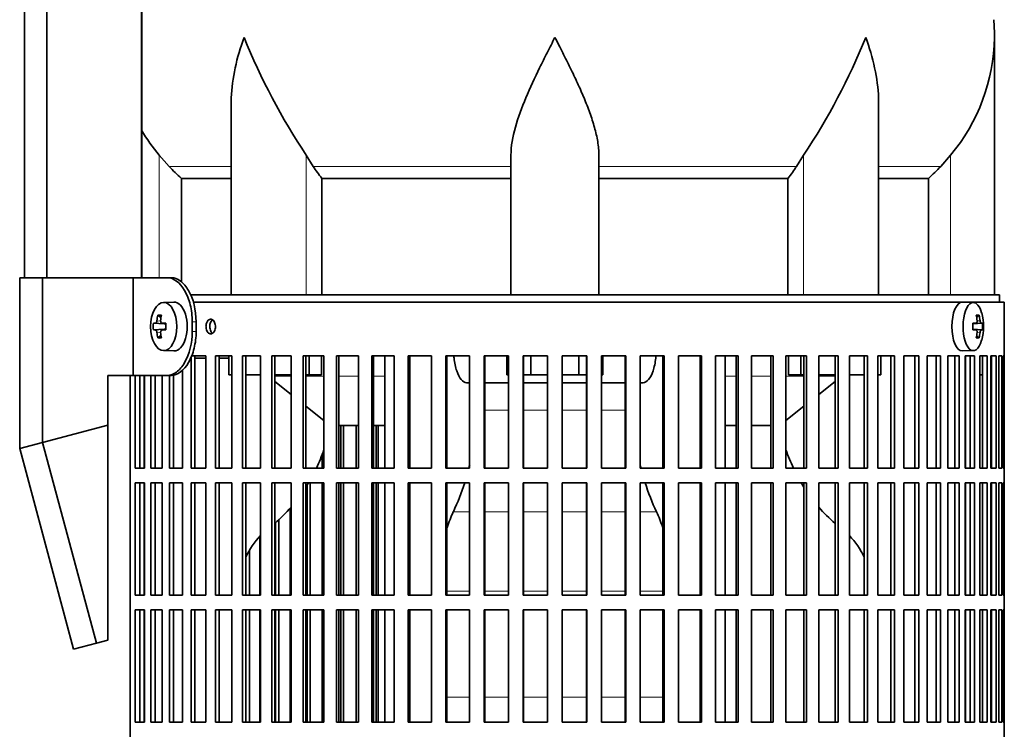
# Model space of a CAD drawing. Header units: millimetres. Extents: x 160 to 768, y -1047 to 1361.
# Tile 11 of 16: x 500 to 702, y 158 to 304. Entities that reach past the tile are written whole.
import ezdxf

# ---------------------------------------------------------------- set-up
doc = ezdxf.new("R2010")
doc.units = ezdxf.units.MM
for name, color, linetype in [('LOW_134-4', 7, 'Continuous'), ('M5X8_UNI7687', 7, 'Continuous'), ('VSI134_DIFFUSORE', 7, 'Continuous'), ('VSI134_FILTRO_A', 7, 'Continuous'), ('VSI134_FILTRO_B', 7, 'Continuous'), ('VSI134_SUPPORTO_', 7, 'Continuous'), ('VSI134_TERMINALE', 7, 'Continuous')]:
    doc.layers.add(name, color=color, linetype=linetype)

# ---------------------------------------------------------------- blocks, each defined once
blk = doc.blocks.new('SE3')
at = {"layer": 'LOW_134-4', "color": 7, "linetype": 'Continuous', "lineweight": 35}
for p, q in [((501.38, 250.68), (501.38, 847.18)), ((505.93, 250.68), (505.93, 847.18)), ((525.31, 847.18), (525.31, 250.68)), ((525.38, 382.18), (525.38, 250.68))]:
    blk.add_line(p, q, dxfattribs=at)
at = {"layer": 'M5X8_UNI7687', "color": 7, "linetype": 'Continuous', "lineweight": 35}
for p, q in [((531.9, 245.68), (529.8, 245.61)), ((695.62, 245.61), (693.35, 245.68)), ((528.64, 243.02), (529.3, 242.48)), ((696.79, 243.02), (696.28, 242.63)), ((527.74, 241.38), (529.97, 241.22)), ((527.74, 239.99), (529.97, 240.15)), ((529.48, 241.39), (530.28, 241.31)), ((530.28, 240.06), (529.48, 239.97)), ((695.51, 241.33), (696.18, 241.39)), ((697.48, 241.38), (695.51, 241.23)), ((697.48, 239.99), (695.51, 240.13)), ((696.18, 239.97), (695.51, 240.04)), ((528.64, 238.35), (529.3, 238.89)), ((696.79, 238.35), (696.28, 238.74)), ((529.8, 235.75), (531.9, 235.68)), ((693.35, 235.68), (695.62, 235.75))]:
    blk.add_line(p, q, dxfattribs=at)
at = {"layer": 'M5X8_UNI7687', "color": 4, "linetype": 'Continuous', "lineweight": 9}
for p, q in [((528.46, 241.89), (529.25, 241.81)), ((696.37, 241.84), (696.98, 241.89)), ((529.97, 241.22), (528.19, 241.39)), ((528.19, 239.97), (529.97, 240.15)), ((529.5, 241.39), (530.28, 241.31)), ((530.28, 240.06), (529.5, 239.97)), ((697.19, 241.39), (695.51, 241.24)), ((695.51, 241.33), (696.17, 241.39)), ((695.51, 240.13), (697.19, 239.97)), ((696.17, 239.97), (695.51, 240.04)), ((529.24, 239.55), (528.46, 239.48)), ((696.98, 239.48), (696.37, 239.53))]:
    blk.add_line(p, q, dxfattribs=at)
at = {"layer": 'M5X8_UNI7687', "color": 7, "linetype": 'Continuous', "lineweight": 35}
for centre, radius, start, end in [((687.71, 240.68), 10, 343.7273, 16.2727), ((536.99, 240.68), 9.27, 175.7167, 184.2833), ((688.08, 240.68), 9.42, 355.7871, 4.2129)]:
    blk.add_arc(centre, radius, start, end, dxfattribs=at)
blk.add_ellipse((529.85, 240.68), major_axis=(0, -4.93), ratio=0.544639, dxfattribs=at)
for centre, major_axis, ratio, start_param, end_param in [((531.95, 240.68), (0, -5), 0.544639, 0, 3.159643), ((693.32, 240.68), (0, -5), 0.422618, 3.141593, 6.283185), ((695.59, 240.68), (0, 4.93), 0.422618, 0, 4.10793), ((695.59, 240.68), (0, 4.93), 0.422618, 5.316848, 6.283185), ((537.22, 240.68), (0, 10), 0.882948, 1.335108, 1.449667), ((535.3, 237.62), (-7.92, 4.79), 0.318449, -0.559729, -0.410036), ((537.05, 240.68), (0, 10), 0.788011, 1.335108, 1.449667), ((689.71, 237.62), (7.75, 5.06), 0.247104, 0.286808, 0.4365), ((687.78, 240.68), (0, 10), 0.866025, 4.833518, 4.948078), ((687.65, 240.68), (0, 10), 0.939693, 4.833518, 4.948078), ((537.14, 240.53), (-9.97, 0.73), 0.047468, -0.453089, -0.33853), ((537.14, 240.84), (-9.97, -0.73), 0.047468, 0.33853, 0.453089), ((537.14, 240.53), (-9.97, 0.73), 0.047468, -0.809907, -0.695348), ((537.14, 240.84), (-9.97, -0.73), 0.047468, 0.695348, 0.809907), ((529.96, 241.72), (0.975, -0.099), 0.510424, 4.771824, 5.100533), ((529.96, 239.65), (0.975, 0.099), 0.510424, 1.182652, 1.511361), ((533.63, 240.68), (0, 9.26), 0.361923, 1.49595, 1.645642), ((687.72, 240.53), (9.97, 0.79), 0.036834, 0.556003, 0.670562), ((691, 240.68), (0, -9.26), 0.488139, 1.49595, 1.645642), ((687.72, 240.84), (9.97, -0.79), 0.036834, -0.670562, -0.556003), ((687.72, 240.53), (9.97, 0.79), 0.036834, 0.199185, 0.313745), ((687.72, 240.84), (9.97, -0.79), 0.036834, -0.313745, -0.199185), ((537.22, 240.68), (0, -10), 0.882948, 4.833518, 4.948078), ((535.3, 243.75), (-7.92, -4.79), 0.318449, 0.410036, 0.559729), ((537.05, 240.68), (0, -10), 0.788011, 4.833518, 4.948078), ((687.78, 240.68), (0, -10), 0.866025, 1.335108, 1.449667), ((689.71, 243.75), (7.75, -5.06), 0.247104, -0.4365, -0.286808), ((687.65, 240.68), (0, -10), 0.939693, 1.335108, 1.449667), ((693.32, 240.68), (0, -5), 0.422618, 0, 0.012961)]:
    blk.add_ellipse(centre, major_axis=major_axis, ratio=ratio, start_param=start_param, end_param=end_param, dxfattribs=at)
for points in [[(528.19, 241.39), (528.19, 241.39), (528.21, 241.4), (528.23, 241.4), (528.25, 241.42), (528.27, 241.43), (528.29, 241.45), (528.32, 241.48), (528.34, 241.51), (528.36, 241.54), (528.37, 241.58), (528.39, 241.62), (528.41, 241.66), (528.42, 241.7), (528.43, 241.75), (528.44, 241.79), (528.45, 241.84), (528.46, 241.87), (528.46, 241.89)], [(529.23, 241.89), (529.23, 241.87), (529.23, 241.84), (529.23, 241.79), (529.23, 241.75), (529.24, 241.7), (529.25, 241.66), (529.26, 241.62), (529.27, 241.58), (529.29, 241.54), (529.31, 241.51), (529.33, 241.48), (529.36, 241.45), (529.38, 241.43), (529.41, 241.42), (529.44, 241.4), (529.47, 241.4), (529.49, 241.39), (529.5, 241.39)], [(696.17, 241.39), (696.18, 241.39), (696.2, 241.4), (696.22, 241.4), (696.24, 241.42), (696.27, 241.43), (696.29, 241.45), (696.31, 241.48), (696.32, 241.51), (696.34, 241.54), (696.35, 241.58), (696.36, 241.62), (696.37, 241.66), (696.38, 241.7), (696.38, 241.75), (696.38, 241.79), (696.38, 241.84), (696.38, 241.87), (696.38, 241.89)], [(696.98, 241.89), (696.98, 241.87), (696.99, 241.84), (696.99, 241.79), (697, 241.75), (697.01, 241.7), (697.02, 241.66), (697.04, 241.62), (697.05, 241.58), (697.06, 241.54), (697.08, 241.51), (697.1, 241.48), (697.11, 241.45), (697.13, 241.43), (697.14, 241.42), (697.16, 241.4), (697.17, 241.4), (697.18, 241.39), (697.19, 241.39)], [(528.46, 239.48), (528.46, 239.49), (528.45, 239.53), (528.44, 239.57), (528.43, 239.62), (528.42, 239.66), (528.41, 239.71), (528.39, 239.75), (528.37, 239.79), (528.36, 239.83), (528.34, 239.86), (528.32, 239.89), (528.29, 239.91), (528.27, 239.93), (528.25, 239.95), (528.23, 239.96), (528.21, 239.97), (528.19, 239.97), (528.19, 239.97)], [(529.5, 239.97), (529.49, 239.97), (529.47, 239.97), (529.44, 239.96), (529.41, 239.95), (529.38, 239.93), (529.36, 239.91), (529.33, 239.89), (529.31, 239.86), (529.29, 239.83), (529.27, 239.79), (529.26, 239.75), (529.25, 239.71), (529.24, 239.66), (529.23, 239.62), (529.23, 239.57), (529.23, 239.53), (529.23, 239.49), (529.23, 239.48)], [(696.38, 239.48), (696.38, 239.49), (696.38, 239.53), (696.38, 239.57), (696.38, 239.62), (696.38, 239.66), (696.37, 239.71), (696.36, 239.75), (696.35, 239.79), (696.34, 239.83), (696.32, 239.86), (696.31, 239.89), (696.29, 239.91), (696.27, 239.93), (696.24, 239.95), (696.22, 239.96), (696.2, 239.97), (696.18, 239.97), (696.17, 239.97)], [(697.19, 239.97), (697.18, 239.97), (697.17, 239.97), (697.16, 239.96), (697.14, 239.95), (697.13, 239.93), (697.11, 239.91), (697.1, 239.89), (697.08, 239.86), (697.06, 239.83), (697.05, 239.79), (697.04, 239.75), (697.02, 239.71), (697.01, 239.66), (697, 239.62), (696.99, 239.57), (696.99, 239.53), (696.98, 239.49), (696.98, 239.48)]]:
    blk.add_open_spline(points, degree=3, dxfattribs=at)
at = {"layer": 'VSI134_DIFFUSORE', "color": 7, "linetype": 'Continuous', "lineweight": 35}
for p, q in [((699.94, 247.18), (699.94, 299.92)), ((543.67, 286.54), (543.67, 247.18)), ((676.22, 247.18), (676.22, 286.54)), ((530.96, 273.48), (528.94, 275.78)), ((560.45, 273.48), (559.03, 275.78)), ((600.94, 247.18), (600.94, 275.78)), ((618.94, 247.18), (618.94, 275.78)), ((660.86, 275.78), (659.43, 273.48)), ((690.94, 275.78), (688.93, 273.48)), ((533.47, 271.04), (543.67, 271.04)), ((533.47, 249.81), (533.47, 271.04)), ((562.23, 271.04), (600.94, 271.04)), ((562.23, 247.18), (562.23, 271.04)), ((618.94, 271.04), (657.65, 271.04)), ((657.65, 271.04), (657.65, 247.18)), ((676.22, 271.04), (686.42, 271.04)), ((686.42, 271.04), (686.42, 247.18))]:
    blk.add_line(p, q, dxfattribs=at)
at = {"layer": 'VSI134_DIFFUSORE', "color": 4, "linetype": 'Continuous', "lineweight": 9}
for p, q in [((528.94, 250.68), (528.94, 275.78)), ((559.03, 247.18), (559.03, 275.78)), ((660.86, 247.18), (660.86, 275.78)), ((690.94, 247.18), (690.94, 275.78)), ((543.67, 273.48), (530.96, 273.48)), ((600.94, 273.48), (560.45, 273.48)), ((618.94, 273.48), (659.43, 273.48)), ((676.22, 273.48), (688.93, 273.48))]:
    blk.add_line(p, q, dxfattribs=at)
at = {"layer": 'VSI134_DIFFUSORE', "color": 7, "linetype": 'Continuous', "lineweight": 35}
for centre, radius, start, end in [((661.44, 299.91), 38.5, 359.9861, 5.4174), ((672.13, 350.85), 135.74, 202.0412, 213.5763), ((547.76, 350.85), 135.74, 326.4237, 337.9588), ((661.25, 300.59), 38.7, 320.1094, 358.9842), ((558.64, 300.59), 38.7, 210.5496, 219.8906), ((593.57, 295.7), 39.88, 213.8582, 218.2062), ((626.32, 295.7), 39.88, 321.7938, 326.1418)]:
    blk.add_arc(centre, radius, start, end, dxfattribs=at)
for points, knots in [([(543.67, 286.53), (543.67, 286.85), (543.67, 287.18), (543.82, 291.55), (544.81, 295.76), (546.3, 299.91)], [0.4601729, 0.4601729, 0.4601729, 0.4601729, 0.5, 0.5, 1, 1, 1, 1]), ([(600.94, 275.78), (600.94, 277.61), (601.3, 279.55), (602.4, 283.49), (603.15, 285.5), (604.86, 289.6), (605.82, 291.64), (607.32, 294.72), (607.84, 295.75), (608.88, 297.82), (609.42, 298.88), (609.94, 299.91)], [0, 0, 0, 0, 0.25, 0.25, 0.5, 0.5, 0.75, 0.75, 0.875, 0.875, 1, 1, 1, 1]), ([(618.94, 275.78), (618.94, 276.69), (618.85, 277.63), (618.54, 279.53), (618.32, 280.5), (617.91, 281.98), (617.76, 282.48), (617.44, 283.48), (617.26, 283.98), (616.72, 285.48), (616.33, 286.49), (615.48, 288.52), (615.03, 289.54), (614.08, 291.59), (613.59, 292.63), (612.57, 294.71), (612.06, 295.74), (611.27, 297.3), (611.01, 297.82), (610.61, 298.6), (610.48, 298.86), (610.21, 299.39), (610.08, 299.65), (609.94, 299.91)], [0, 0, 0, 0, 0.125, 0.125, 0.25, 0.25, 0.3125, 0.3125, 0.375, 0.375, 0.5, 0.5, 0.625, 0.625, 0.75, 0.75, 0.875, 0.875, 0.9375, 0.9375, 0.96875, 0.96875, 1, 1, 1, 1]), ([(676.22, 286.53), (676.22, 286.85), (676.21, 287.18), (676.06, 291.55), (675.08, 295.76), (673.58, 299.91)], [0.4601729, 0.4601729, 0.4601729, 0.4601729, 0.5, 0.5, 1, 1, 1, 1])]:
    blk.add_open_spline(points, degree=3, knots=knots, dxfattribs=at)
for points in [[(533.47, 271.04), (532.6, 271.82), (531.76, 272.64), (530.96, 273.48)], [(688.93, 273.48), (688.13, 272.64), (687.29, 271.82), (686.42, 271.04)]]:
    blk.add_open_spline(points, degree=3, dxfattribs=at)
at = {"layer": 'VSI134_FILTRO_A', "color": 7, "linetype": 'Continuous', "lineweight": 35}
for p, q in [((701.94, 245.68), (535.85, 245.68)), ((701.94, 44.68), (701.94, 245.68)), ((538.5, 234.68), (535.46, 234.68)), ((535.46, 234.41), (535.46, 211.68)), ((536.25, 234.68), (536.25, 211.68)), ((538.5, 234.68), (538.5, 211.68)), ((540.45, 234.68), (540.45, 211.68)), ((543.83, 234.68), (540.45, 234.68)), ((541.19, 234.68), (541.19, 211.68)), ((543.83, 234.68), (543.83, 211.68)), ((545.97, 234.68), (545.97, 211.68)), ((549.66, 234.68), (545.97, 234.68)), ((546.65, 234.68), (546.65, 211.68)), ((549.66, 234.68), (549.66, 211.68)), ((551.98, 234.68), (551.98, 211.68)), ((555.94, 234.68), (551.98, 234.68)), ((552.58, 234.68), (552.58, 211.68)), ((555.94, 234.68), (555.94, 211.68)), ((558.42, 234.68), (558.42, 211.68)), ((562.64, 234.68), (558.42, 234.68)), ((558.96, 234.68), (558.96, 211.68)), ((562.64, 234.68), (562.64, 211.68)), ((565.26, 234.68), (565.26, 211.68)), ((569.7, 234.68), (565.26, 234.68)), ((565.72, 234.68), (565.72, 211.68)), ((569.7, 234.68), (569.7, 211.68)), ((572.44, 234.68), (572.44, 211.68)), ((577.06, 234.68), (572.44, 234.68)), ((572.82, 234.68), (572.82, 211.68)), ((577.06, 234.68), (577.06, 211.68)), ((579.91, 234.68), (579.91, 211.68)), ((584.67, 234.68), (579.91, 234.68)), ((580.21, 234.68), (580.21, 211.68)), ((584.67, 234.68), (584.67, 211.68)), ((587.6, 234.68), (587.6, 211.68)), ((592.48, 234.68), (587.6, 234.68)), ((587.82, 234.68), (587.82, 211.68)), ((592.48, 234.68), (592.48, 211.68)), ((595.46, 234.68), (595.46, 211.68)), ((600.42, 234.68), (595.46, 234.68)), ((595.59, 234.68), (595.59, 211.68)), ((600.42, 234.68), (600.42, 211.68)), ((603.44, 234.68), (603.44, 211.68)), ((608.43, 234.68), (603.44, 234.68)), ((603.48, 234.68), (603.48, 211.68)), ((608.43, 234.68), (608.43, 211.68)), ((611.46, 234.68), (611.46, 211.68)), ((616.45, 234.68), (611.46, 234.68)), ((616.41, 234.68), (616.41, 211.68)), ((616.45, 234.68), (616.45, 211.68)), ((619.47, 234.68), (619.47, 211.68)), ((624.43, 234.68), (619.47, 234.68)), ((624.3, 234.68), (624.3, 211.68)), ((624.43, 234.68), (624.43, 211.68)), ((627.41, 234.68), (627.41, 211.68)), ((632.29, 234.68), (627.41, 234.68)), ((632.07, 234.68), (632.07, 211.68)), ((632.29, 234.68), (632.29, 211.68)), ((635.21, 234.68), (635.21, 211.68)), ((639.98, 234.68), (635.21, 234.68)), ((639.68, 234.68), (639.68, 211.68)), ((639.98, 234.68), (639.98, 211.68)), ((642.83, 234.68), (642.83, 211.68)), ((647.45, 234.68), (642.83, 234.68)), ((647.07, 234.68), (647.07, 211.68)), ((647.45, 234.68), (647.45, 211.68)), ((650.19, 234.68), (650.19, 211.68)), ((654.63, 234.68), (650.19, 234.68)), ((654.17, 234.68), (654.17, 211.68)), ((654.63, 234.68), (654.63, 211.68)), ((657.25, 234.68), (657.25, 211.68)), ((661.47, 234.68), (657.25, 234.68)), ((660.93, 234.68), (660.93, 211.68)), ((661.47, 234.68), (661.47, 211.68)), ((663.95, 234.68), (663.95, 211.68)), ((667.91, 234.68), (663.95, 234.68)), ((667.3, 234.68), (667.3, 211.68)), ((667.91, 234.68), (667.91, 211.68)), ((670.23, 234.68), (670.23, 211.68)), ((673.92, 234.68), (670.23, 234.68)), ((673.24, 234.68), (673.24, 211.68)), ((673.92, 234.68), (673.92, 211.68)), ((679.44, 234.68), (676.06, 234.68)), ((676.06, 234.68), (676.06, 211.68)), ((678.7, 234.68), (678.7, 211.68)), ((679.44, 234.68), (679.44, 211.68)), ((684.43, 234.68), (681.38, 234.68)), ((681.38, 234.68), (681.38, 211.68)), ((683.63, 234.68), (683.63, 211.68)), ((684.43, 234.68), (684.43, 211.68)), ((688.85, 234.68), (686.16, 234.68)), ((686.16, 234.68), (686.16, 211.68)), ((688.01, 234.68), (688.01, 211.68)), ((688.85, 234.68), (688.85, 211.68)), ((692.67, 234.68), (690.36, 234.68)), ((690.36, 234.68), (690.36, 211.68)), ((691.79, 234.68), (691.79, 211.68)), ((692.67, 234.68), (692.67, 211.68)), ((695.87, 234.68), (693.95, 234.68)), ((693.95, 234.68), (693.95, 211.68)), ((694.94, 234.68), (694.94, 211.68)), ((695.87, 234.68), (695.87, 211.68)), ((698.41, 234.68), (696.9, 234.68)), ((696.9, 234.68), (696.9, 211.68)), ((697.45, 234.68), (697.45, 211.68)), ((698.41, 234.68), (698.41, 211.68)), ((700.27, 234.68), (699.19, 234.68)), ((699.19, 234.68), (699.19, 211.68)), ((699.29, 234.68), (699.29, 211.68)), ((700.27, 234.68), (700.27, 211.68)), ((701.45, 234.68), (700.8, 234.68)), ((700.8, 234.68), (700.8, 211.68)), ((701.45, 234.68), (701.45, 211.68)), ((701.93, 234.68), (701.71, 234.68)), ((701.71, 234.68), (701.71, 211.68)), ((701.93, 234.68), (701.93, 211.68)), ((522.96, 230.68), (522.96, 53.46)), ((524.02, 230.68), (524.02, 211.68)), ((524.95, 230.68), (524.95, 211.68)), ((525.94, 230.68), (525.94, 211.68)), ((527.22, 230.68), (527.22, 211.68)), ((528.1, 230.68), (528.1, 211.68)), ((529.52, 230.68), (529.52, 211.68)), ((531.04, 230.68), (531.04, 211.68)), ((531.88, 230.78), (531.88, 211.68)), ((533.72, 231.78), (533.72, 211.68)), ((525.94, 211.68), (524.02, 211.68)), ((529.52, 211.68), (527.22, 211.68)), ((533.72, 211.68), (531.04, 211.68)), ((538.5, 211.68), (535.46, 211.68)), ((543.83, 211.68), (540.45, 211.68)), ((549.66, 211.68), (545.97, 211.68)), ((555.94, 211.68), (551.98, 211.68)), ((562.64, 211.68), (558.42, 211.68)), ((569.7, 211.68), (565.26, 211.68)), ((577.06, 211.68), (572.44, 211.68)), ((584.67, 211.68), (579.91, 211.68)), ((592.48, 211.68), (587.6, 211.68)), ((600.42, 211.68), (595.46, 211.68)), ((608.43, 211.68), (603.44, 211.68)), ((616.45, 211.68), (611.46, 211.68)), ((624.43, 211.68), (619.47, 211.68)), ((632.29, 211.68), (627.41, 211.68)), ((639.98, 211.68), (635.21, 211.68)), ((647.45, 211.68), (642.83, 211.68)), ((654.63, 211.68), (650.19, 211.68)), ((661.47, 211.68), (657.25, 211.68)), ((667.91, 211.68), (663.95, 211.68)), ((673.92, 211.68), (670.23, 211.68)), ((679.44, 211.68), (676.06, 211.68)), ((684.43, 211.68), (681.38, 211.68)), ((688.85, 211.68), (686.16, 211.68)), ((692.67, 211.68), (690.36, 211.68)), ((695.87, 211.68), (693.95, 211.68)), ((698.41, 211.68), (696.9, 211.68)), ((700.27, 211.68), (699.19, 211.68)), ((701.45, 211.68), (700.8, 211.68)), ((701.93, 211.68), (701.71, 211.68)), ((524.02, 208.68), (524.02, 185.68)), ((525.94, 208.68), (524.02, 208.68)), ((524.95, 208.68), (524.95, 185.68)), ((525.94, 208.68), (525.94, 185.68)), ((527.22, 208.68), (527.22, 185.68)), ((529.52, 208.68), (527.22, 208.68)), ((528.1, 208.68), (528.1, 185.68)), ((529.52, 208.68), (529.52, 185.68)), ((531.04, 208.68), (531.04, 185.68)), ((533.72, 208.68), (531.04, 208.68)), ((531.88, 208.68), (531.88, 185.68)), ((533.72, 208.68), (533.72, 185.68)), ((535.46, 208.68), (535.46, 185.68)), ((538.5, 208.68), (535.46, 208.68)), ((536.25, 208.68), (536.25, 185.68)), ((538.5, 208.68), (538.5, 185.68)), ((540.45, 208.68), (540.45, 185.68)), ((543.83, 208.68), (540.45, 208.68)), ((541.19, 208.68), (541.19, 185.68)), ((543.83, 208.68), (543.83, 185.68)), ((545.97, 208.68), (545.97, 185.68)), ((549.66, 208.68), (545.97, 208.68)), ((546.65, 208.68), (546.65, 185.68)), ((549.66, 208.68), (549.66, 185.68)), ((551.98, 208.68), (551.98, 185.68)), ((555.94, 208.68), (551.98, 208.68)), ((552.58, 208.68), (552.58, 185.68)), ((555.94, 208.68), (555.94, 185.68)), ((558.42, 208.68), (558.42, 185.68)), ((562.64, 208.68), (558.42, 208.68)), ((558.96, 208.68), (558.96, 185.68)), ((562.64, 208.68), (562.64, 185.68)), ((565.26, 208.68), (565.26, 185.68)), ((569.7, 208.68), (565.26, 208.68)), ((565.72, 208.68), (565.72, 185.68)), ((569.7, 208.68), (569.7, 185.68)), ((572.44, 208.68), (572.44, 185.68)), ((577.06, 208.68), (572.44, 208.68)), ((572.82, 208.68), (572.82, 185.68)), ((577.06, 208.68), (577.06, 185.68)), ((579.91, 208.68), (579.91, 185.68)), ((584.67, 208.68), (579.91, 208.68)), ((580.21, 208.68), (580.21, 185.68)), ((584.67, 208.68), (584.67, 185.68)), ((587.6, 208.68), (587.6, 185.68)), ((592.48, 208.68), (587.6, 208.68)), ((587.82, 208.68), (587.82, 185.68)), ((592.48, 208.68), (592.48, 185.68)), ((595.46, 208.68), (595.46, 185.68)), ((600.42, 208.68), (595.46, 208.68)), ((595.59, 208.68), (595.59, 185.68)), ((600.42, 208.68), (600.42, 185.68)), ((603.44, 208.68), (603.44, 185.68)), ((608.43, 208.68), (603.44, 208.68)), ((603.48, 208.68), (603.48, 185.68)), ((608.43, 208.68), (608.43, 185.68)), ((611.46, 208.68), (611.46, 185.68)), ((616.45, 208.68), (611.46, 208.68)), ((616.41, 208.68), (616.41, 185.68)), ((616.45, 208.68), (616.45, 185.68)), ((619.47, 208.68), (619.47, 185.68)), ((624.43, 208.68), (619.47, 208.68)), ((624.3, 208.68), (624.3, 185.68)), ((624.43, 208.68), (624.43, 185.68)), ((627.41, 208.68), (627.41, 185.68)), ((632.29, 208.68), (627.41, 208.68)), ((632.07, 208.68), (632.07, 185.68)), ((632.29, 208.68), (632.29, 185.68)), ((635.21, 208.68), (635.21, 185.68)), ((639.98, 208.68), (635.21, 208.68)), ((639.68, 208.68), (639.68, 185.68)), ((639.98, 208.68), (639.98, 185.68)), ((642.83, 208.68), (642.83, 185.68)), ((647.45, 208.68), (642.83, 208.68)), ((647.07, 208.68), (647.07, 185.68)), ((647.45, 208.68), (647.45, 185.68)), ((650.19, 208.68), (650.19, 185.68)), ((654.63, 208.68), (650.19, 208.68)), ((654.17, 208.68), (654.17, 185.68)), ((654.63, 208.68), (654.63, 185.68)), ((657.25, 208.68), (657.25, 185.68)), ((661.47, 208.68), (657.25, 208.68)), ((660.93, 208.68), (660.93, 185.68)), ((661.47, 208.68), (661.47, 185.68)), ((663.95, 208.68), (663.95, 185.68)), ((667.91, 208.68), (663.95, 208.68)), ((667.3, 208.68), (667.3, 185.68)), ((667.91, 208.68), (667.91, 185.68)), ((670.23, 208.68), (670.23, 185.68)), ((673.92, 208.68), (670.23, 208.68)), ((673.24, 208.68), (673.24, 185.68)), ((673.92, 208.68), (673.92, 185.68)), ((679.44, 208.68), (676.06, 208.68)), ((676.06, 208.68), (676.06, 185.68)), ((678.7, 208.68), (678.7, 185.68)), ((679.44, 208.68), (679.44, 185.68)), ((684.43, 208.68), (681.38, 208.68)), ((681.38, 208.68), (681.38, 185.68)), ((683.63, 208.68), (683.63, 185.68)), ((684.43, 208.68), (684.43, 185.68)), ((688.85, 208.68), (686.16, 208.68)), ((686.16, 208.68), (686.16, 185.68)), ((688.01, 208.68), (688.01, 185.68)), ((688.85, 208.68), (688.85, 185.68)), ((692.67, 208.68), (690.36, 208.68)), ((690.36, 208.68), (690.36, 185.68)), ((691.79, 208.68), (691.79, 185.68)), ((692.67, 208.68), (692.67, 185.68)), ((695.87, 208.68), (693.95, 208.68)), ((693.95, 208.68), (693.95, 185.68)), ((694.94, 208.68), (694.94, 185.68)), ((695.87, 208.68), (695.87, 185.68)), ((698.41, 208.68), (696.9, 208.68)), ((696.9, 208.68), (696.9, 185.68)), ((697.45, 208.68), (697.45, 185.68)), ((698.41, 208.68), (698.41, 185.68)), ((700.27, 208.68), (699.19, 208.68)), ((699.19, 208.68), (699.19, 185.68)), ((699.29, 208.68), (699.29, 185.68)), ((700.27, 208.68), (700.27, 185.68)), ((701.45, 208.68), (700.8, 208.68)), ((700.8, 208.68), (700.8, 185.68)), ((701.45, 208.68), (701.45, 185.68)), ((701.93, 208.68), (701.71, 208.68)), ((701.71, 208.68), (701.71, 185.68)), ((701.93, 208.68), (701.93, 185.68)), ((525.94, 185.68), (524.02, 185.68)), ((529.52, 185.68), (527.22, 185.68)), ((533.72, 185.68), (531.04, 185.68)), ((538.5, 185.68), (535.46, 185.68)), ((543.83, 185.68), (540.45, 185.68)), ((549.66, 185.68), (545.97, 185.68)), ((555.94, 185.68), (551.98, 185.68)), ((562.64, 185.68), (558.42, 185.68)), ((569.7, 185.68), (565.26, 185.68)), ((577.06, 185.68), (572.44, 185.68)), ((584.67, 185.68), (579.91, 185.68)), ((592.48, 185.68), (587.6, 185.68)), ((600.42, 185.68), (595.46, 185.68)), ((608.43, 185.68), (603.44, 185.68)), ((616.45, 185.68), (611.46, 185.68)), ((624.43, 185.68), (619.47, 185.68)), ((632.29, 185.68), (627.41, 185.68)), ((639.98, 185.68), (635.21, 185.68)), ((647.45, 185.68), (642.83, 185.68)), ((654.63, 185.68), (650.19, 185.68)), ((661.47, 185.68), (657.25, 185.68)), ((667.91, 185.68), (663.95, 185.68)), ((673.92, 185.68), (670.23, 185.68)), ((679.44, 185.68), (676.06, 185.68)), ((684.43, 185.68), (681.38, 185.68)), ((688.85, 185.68), (686.16, 185.68)), ((692.67, 185.68), (690.36, 185.68)), ((695.87, 185.68), (693.95, 185.68)), ((698.41, 185.68), (696.9, 185.68)), ((700.27, 185.68), (699.19, 185.68)), ((701.45, 185.68), (700.8, 185.68)), ((701.93, 185.68), (701.71, 185.68)), ((524.02, 182.68), (524.02, 159.68)), ((525.94, 182.68), (524.02, 182.68)), ((524.95, 182.68), (524.95, 159.68)), ((525.94, 182.68), (525.94, 159.68)), ((527.22, 182.68), (527.22, 159.68)), ((529.52, 182.68), (527.22, 182.68)), ((528.1, 182.68), (528.1, 159.68)), ((529.52, 182.68), (529.52, 159.68)), ((531.04, 182.68), (531.04, 159.68)), ((533.72, 182.68), (531.04, 182.68)), ((531.88, 182.68), (531.88, 159.68)), ((533.72, 182.68), (533.72, 159.68)), ((535.46, 182.68), (535.46, 159.68)), ((538.5, 182.68), (535.46, 182.68)), ((536.25, 182.68), (536.25, 159.68)), ((538.5, 182.68), (538.5, 159.68)), ((540.45, 182.68), (540.45, 159.68)), ((543.83, 182.68), (540.45, 182.68)), ((541.19, 182.68), (541.19, 159.68)), ((543.83, 182.68), (543.83, 159.68)), ((545.97, 182.68), (545.97, 159.68)), ((549.66, 182.68), (545.97, 182.68)), ((546.65, 182.68), (546.65, 159.68)), ((549.66, 182.68), (549.66, 159.68)), ((551.98, 182.68), (551.98, 159.68)), ((555.94, 182.68), (551.98, 182.68)), ((552.58, 182.68), (552.58, 159.68)), ((555.94, 182.68), (555.94, 159.68)), ((558.42, 182.68), (558.42, 159.68)), ((562.64, 182.68), (558.42, 182.68)), ((558.96, 182.68), (558.96, 159.68)), ((562.64, 182.68), (562.64, 159.68)), ((565.26, 182.68), (565.26, 159.68)), ((569.7, 182.68), (565.26, 182.68)), ((565.72, 182.68), (565.72, 159.68)), ((569.7, 182.68), (569.7, 159.68)), ((572.44, 182.68), (572.44, 159.68)), ((577.06, 182.68), (572.44, 182.68)), ((572.82, 182.68), (572.82, 159.68)), ((577.06, 182.68), (577.06, 159.68)), ((579.91, 182.68), (579.91, 159.68)), ((584.67, 182.68), (579.91, 182.68)), ((580.21, 182.68), (580.21, 159.68)), ((584.67, 182.68), (584.67, 159.68)), ((587.6, 182.68), (587.6, 159.68)), ((592.48, 182.68), (587.6, 182.68)), ((587.82, 182.68), (587.82, 159.68)), ((592.48, 182.68), (592.48, 159.68)), ((595.46, 182.68), (595.46, 159.68)), ((600.42, 182.68), (595.46, 182.68)), ((595.59, 182.68), (595.59, 159.68)), ((600.42, 182.68), (600.42, 159.68)), ((603.44, 182.68), (603.44, 159.68)), ((608.43, 182.68), (603.44, 182.68)), ((603.48, 182.68), (603.48, 159.68)), ((608.43, 182.68), (608.43, 159.68)), ((611.46, 182.68), (611.46, 159.68)), ((616.45, 182.68), (611.46, 182.68)), ((616.41, 182.68), (616.41, 159.68)), ((616.45, 182.68), (616.45, 159.68)), ((619.47, 182.68), (619.47, 159.68)), ((624.43, 182.68), (619.47, 182.68)), ((624.3, 182.68), (624.3, 159.68)), ((624.43, 182.68), (624.43, 159.68)), ((627.41, 182.68), (627.41, 159.68)), ((632.29, 182.68), (627.41, 182.68)), ((632.07, 182.68), (632.07, 159.68)), ((632.29, 182.68), (632.29, 159.68)), ((635.21, 182.68), (635.21, 159.68)), ((639.98, 182.68), (635.21, 182.68)), ((639.68, 182.68), (639.68, 159.68)), ((639.98, 182.68), (639.98, 159.68)), ((642.83, 182.68), (642.83, 159.68)), ((647.45, 182.68), (642.83, 182.68)), ((647.07, 182.68), (647.07, 159.68)), ((647.45, 182.68), (647.45, 159.68)), ((650.19, 182.68), (650.19, 159.68)), ((654.63, 182.68), (650.19, 182.68)), ((654.17, 182.68), (654.17, 159.68)), ((654.63, 182.68), (654.63, 159.68)), ((657.25, 182.68), (657.25, 159.68)), ((661.47, 182.68), (657.25, 182.68)), ((660.93, 182.68), (660.93, 159.68)), ((661.47, 182.68), (661.47, 159.68)), ((663.95, 182.68), (663.95, 159.68)), ((667.91, 182.68), (663.95, 182.68)), ((667.3, 182.68), (667.3, 159.68)), ((667.91, 182.68), (667.91, 159.68)), ((670.23, 182.68), (670.23, 159.68)), ((673.92, 182.68), (670.23, 182.68)), ((673.24, 182.68), (673.24, 159.68)), ((673.92, 182.68), (673.92, 159.68)), ((679.44, 182.68), (676.06, 182.68)), ((676.06, 182.68), (676.06, 159.68)), ((678.7, 182.68), (678.7, 159.68)), ((679.44, 182.68), (679.44, 159.68)), ((684.43, 182.68), (681.38, 182.68)), ((681.38, 182.68), (681.38, 159.68)), ((683.63, 182.68), (683.63, 159.68)), ((684.43, 182.68), (684.43, 159.68)), ((688.85, 182.68), (686.16, 182.68)), ((686.16, 182.68), (686.16, 159.68)), ((688.01, 182.68), (688.01, 159.68)), ((688.85, 182.68), (688.85, 159.68)), ((692.67, 182.68), (690.36, 182.68)), ((690.36, 182.68), (690.36, 159.68)), ((691.79, 182.68), (691.79, 159.68)), ((692.67, 182.68), (692.67, 159.68)), ((695.87, 182.68), (693.95, 182.68)), ((693.95, 182.68), (693.95, 159.68)), ((694.94, 182.68), (694.94, 159.68)), ((695.87, 182.68), (695.87, 159.68)), ((698.41, 182.68), (696.9, 182.68)), ((696.9, 182.68), (696.9, 159.68)), ((697.45, 182.68), (697.45, 159.68)), ((698.41, 182.68), (698.41, 159.68)), ((700.27, 182.68), (699.19, 182.68)), ((699.19, 182.68), (699.19, 159.68)), ((699.29, 182.68), (699.29, 159.68)), ((700.27, 182.68), (700.27, 159.68)), ((701.45, 182.68), (700.8, 182.68)), ((700.8, 182.68), (700.8, 159.68)), ((701.45, 182.68), (701.45, 159.68)), ((701.93, 182.68), (701.71, 182.68)), ((701.71, 182.68), (701.71, 159.68)), ((701.93, 182.68), (701.93, 159.68)), ((525.94, 159.68), (524.02, 159.68)), ((529.52, 159.68), (527.22, 159.68)), ((533.72, 159.68), (531.04, 159.68)), ((538.5, 159.68), (535.46, 159.68)), ((543.83, 159.68), (540.45, 159.68)), ((549.66, 159.68), (545.97, 159.68)), ((555.94, 159.68), (551.98, 159.68)), ((562.64, 159.68), (558.42, 159.68)), ((569.7, 159.68), (565.26, 159.68)), ((577.06, 159.68), (572.44, 159.68)), ((584.67, 159.68), (579.91, 159.68)), ((592.48, 159.68), (587.6, 159.68)), ((600.42, 159.68), (595.46, 159.68)), ((608.43, 159.68), (603.44, 159.68)), ((616.45, 159.68), (611.46, 159.68)), ((624.43, 159.68), (619.47, 159.68)), ((632.29, 159.68), (627.41, 159.68)), ((639.98, 159.68), (635.21, 159.68)), ((647.45, 159.68), (642.83, 159.68)), ((654.63, 159.68), (650.19, 159.68)), ((661.47, 159.68), (657.25, 159.68)), ((667.91, 159.68), (663.95, 159.68)), ((673.92, 159.68), (670.23, 159.68)), ((679.44, 159.68), (676.06, 159.68)), ((684.43, 159.68), (681.38, 159.68)), ((688.85, 159.68), (686.16, 159.68)), ((692.67, 159.68), (690.36, 159.68)), ((695.87, 159.68), (693.95, 159.68)), ((698.41, 159.68), (696.9, 159.68)), ((700.27, 159.68), (699.19, 159.68)), ((701.45, 159.68), (700.8, 159.68)), ((701.93, 159.68), (701.71, 159.68))]:
    blk.add_line(p, q, dxfattribs=at)
for points, knots in [([(538.51, 240.68), (538.51, 240.85), (538.53, 241.02), (538.57, 241.18), (538.6, 241.34), (538.65, 241.49), (538.72, 241.62), (538.79, 241.75), (538.87, 241.87), (538.96, 241.96), (539.05, 242.04), (539.15, 242.11), (539.26, 242.15), (539.36, 242.18), (539.47, 242.19), (539.58, 242.17), (539.69, 242.15), (539.79, 242.11), (539.89, 242.03), (539.99, 241.96), (540.08, 241.86), (540.16, 241.74), (540.24, 241.62), (540.3, 241.48), (540.35, 241.33), (540.39, 241.17), (540.42, 241.01), (540.44, 240.84), (540.44, 240.79), (540.44, 240.74), (540.44, 240.68), (540.44, 240.52), (540.42, 240.35), (540.39, 240.19), (540.35, 240.03), (540.3, 239.88), (540.23, 239.75), (540.16, 239.62), (540.07, 239.5), (539.98, 239.41), (539.89, 239.32), (539.79, 239.26), (539.68, 239.22), (539.57, 239.18), (539.46, 239.17), (539.36, 239.19), (539.25, 239.21), (539.14, 239.26), (539.05, 239.33), (538.95, 239.41), (538.86, 239.51), (538.79, 239.63), (538.71, 239.75), (538.65, 239.89), (538.6, 240.04), (538.56, 240.19), (538.53, 240.36), (538.52, 240.53), (538.52, 240.58), (538.51, 240.63), (538.51, 240.68)], [0, 0, 0, 0, 0.053705, 0.053705, 0.053705, 0.107409, 0.107409, 0.107409, 0.161118, 0.161118, 0.161118, 0.21483, 0.21483, 0.21483, 0.268537, 0.268537, 0.268537, 0.322238, 0.322238, 0.322238, 0.375943, 0.375943, 0.375943, 0.429653, 0.429653, 0.429653, 0.483364, 0.483364, 0.483364, 0.5, 0.5, 0.5, 0.553705, 0.553705, 0.553705, 0.607409, 0.607409, 0.607409, 0.661118, 0.661118, 0.661118, 0.71483, 0.71483, 0.71483, 0.768537, 0.768537, 0.768537, 0.822238, 0.822238, 0.822238, 0.875943, 0.875943, 0.875943, 0.929653, 0.929653, 0.929653, 0.983364, 0.983364, 0.983364, 1, 1, 1, 1]), ([(539.85, 242.06), (539.84, 242.05), (539.83, 242.04), (539.81, 242.03), (539.72, 241.96), (539.63, 241.86), (539.55, 241.74), (539.48, 241.62), (539.42, 241.48), (539.37, 241.33), (539.33, 241.17), (539.3, 241.01), (539.28, 240.84), (539.28, 240.79), (539.28, 240.74), (539.28, 240.68), (539.28, 240.52), (539.3, 240.35), (539.33, 240.19), (539.37, 240.03), (539.42, 239.88), (539.49, 239.75), (539.55, 239.62), (539.64, 239.5), (539.73, 239.41), (539.76, 239.37), (539.81, 239.34), (539.85, 239.31)], [0.3155206, 0.3155206, 0.3155206, 0.3155206, 0.3222379, 0.3222379, 0.3222379, 0.3759422, 0.3759422, 0.3759422, 0.429653, 0.429653, 0.429653, 0.483364, 0.483364, 0.483364, 0.5, 0.5, 0.5, 0.5537044, 0.5537044, 0.5537044, 0.6074086, 0.6074086, 0.6074086, 0.6611174, 0.6611174, 0.6611174, 0.6840717, 0.6840717, 0.6840717, 0.6840717])]:
    blk.add_open_spline(points, degree=3, knots=knots, dxfattribs=at)
at = {"layer": 'VSI134_FILTRO_B', "color": 7, "linetype": 'Continuous', "lineweight": 35}
for p, q in [((566.13, 220.39), (566.13, 211.68)), ((566.63, 220.39), (566.63, 211.68)), ((569.23, 220.39), (569.23, 211.68)), ((573.34, 220.39), (573.34, 211.68)), ((573.77, 220.39), (573.77, 211.68)), ((562.3, 214.47), (562.3, 211.68)), ((559.24, 208.22), (559.24, 185.68)), ((559.82, 208.68), (559.82, 185.68)), ((562.3, 208.68), (562.3, 185.68)), ((566.13, 208.68), (566.13, 185.68)), ((566.63, 208.68), (566.63, 185.68)), ((569.23, 208.68), (569.23, 185.68)), ((573.34, 208.68), (573.34, 185.68)), ((573.77, 208.68), (573.77, 185.68)), ((555.72, 203.46), (555.72, 185.68)), ((552.74, 200.49), (552.74, 185.68)), ((553.39, 201.07), (553.39, 185.68)), ((549.56, 197.75), (549.56, 185.68)), ((547.39, 194.88), (547.39, 185.68)), ((546.68, 193.5), (546.68, 185.68)), ((546.68, 182.68), (546.68, 159.68)), ((547.39, 182.68), (547.39, 159.68)), ((549.56, 182.68), (549.56, 159.68)), ((552.74, 182.68), (552.74, 159.68)), ((553.39, 182.68), (553.39, 159.68)), ((555.72, 182.68), (555.72, 159.68)), ((559.24, 182.68), (559.24, 159.68)), ((559.82, 182.68), (559.82, 159.68)), ((562.3, 182.68), (562.3, 159.68)), ((566.13, 182.68), (566.13, 159.68)), ((566.63, 182.68), (566.63, 159.68)), ((569.23, 182.68), (569.23, 159.68)), ((573.34, 182.68), (573.34, 159.68)), ((573.77, 182.68), (573.77, 159.68))]:
    blk.add_line(p, q, dxfattribs=at)
at = {"layer": 'VSI134_SUPPORTO_', "color": 7, "linetype": 'Continuous', "lineweight": 35}
for p, q in [((700.94, 247.18), (535.32, 247.18)), ((700.94, 245.68), (700.94, 247.18)), ((538.5, 234.18), (536.25, 234.18)), ((543.19, 234.18), (541.19, 234.18)), ((543.19, 230.78), (543.19, 234.68)), ((559.61, 230.78), (559.61, 234.68)), ((562.15, 230.78), (562.15, 234.68)), ((575.12, 211.68), (575.12, 234.68)), ((600.13, 230.78), (600.13, 234.68)), ((605.04, 230.78), (605.04, 234.68)), ((614.85, 230.78), (614.85, 234.68)), ((619.76, 230.78), (619.76, 234.68)), ((644.77, 211.68), (644.77, 234.68)), ((657.74, 230.78), (657.74, 234.68)), ((660.28, 230.78), (660.28, 234.68)), ((676.7, 230.78), (676.7, 234.68)), ((694.02, 234.68), (694.02, 211.68)), ((525.87, 230.68), (525.87, 211.68)), ((543.83, 230.78), (543.19, 230.78)), ((549.66, 230.78), (546.65, 230.78)), ((555.94, 230.78), (552.58, 230.78)), ((559.61, 230.78), (558.96, 230.78)), ((562.15, 230.78), (559.61, 230.78)), ((600.42, 230.78), (600.13, 230.78)), ((605.04, 230.78), (603.48, 230.78)), ((608.43, 230.78), (605.04, 230.78)), ((614.85, 230.78), (611.46, 230.78)), ((616.41, 230.78), (614.85, 230.78)), ((619.76, 230.78), (619.47, 230.78)), ((660.28, 230.78), (657.74, 230.78)), ((660.93, 230.78), (660.28, 230.78)), ((667.3, 230.78), (663.95, 230.78)), ((673.24, 230.78), (670.23, 230.78)), ((676.7, 230.78), (676.06, 230.78)), ((697.45, 230.78), (696.9, 230.78)), ((699.29, 230.78), (699.19, 230.78)), ((552.58, 229.4), (555.94, 226.75)), ((592.48, 229.18), (591.87, 229.18)), ((600.42, 229.18), (595.59, 229.18)), ((608.43, 229.18), (603.48, 229.18)), ((616.41, 229.18), (611.46, 229.18)), ((624.3, 229.18), (619.47, 229.18)), ((628.01, 229.18), (627.41, 229.18)), ((663.95, 226.75), (667.3, 229.4)), ((558.96, 224.36), (562.64, 221.45)), ((657.25, 221.45), (660.93, 224.36)), ((565.72, 220.39), (569.7, 220.39)), ((572.82, 220.39), (575.12, 220.39)), ((644.77, 220.39), (647.07, 220.39)), ((650.19, 220.39), (654.17, 220.39)), ((525.87, 208.68), (525.87, 185.68)), ((575.12, 185.68), (575.12, 208.68)), ((644.77, 185.68), (644.77, 208.68)), ((694.02, 208.68), (694.02, 185.68)), ((525.87, 182.68), (525.87, 159.68)), ((575.12, 159.68), (575.12, 182.68)), ((644.77, 159.68), (644.77, 182.68)), ((694.02, 182.68), (694.02, 159.68))]:
    blk.add_line(p, q, dxfattribs=at)
at = {"layer": 'VSI134_SUPPORTO_', "color": 4, "linetype": 'Continuous', "lineweight": 9}
for p, q in [((555.94, 230.53), (552.58, 230.53)), ((562.64, 230.53), (558.96, 230.53)), ((569.7, 230.53), (565.72, 230.53)), ((575.12, 230.53), (572.82, 230.53)), ((647.07, 230.53), (644.77, 230.53)), ((654.17, 230.53), (650.19, 230.53)), ((660.93, 230.53), (657.25, 230.53)), ((667.3, 230.53), (663.95, 230.53)), ((595.59, 223.58), (600.42, 223.58)), ((603.48, 223.58), (608.43, 223.58)), ((611.46, 223.58), (616.41, 223.58)), ((619.47, 223.58), (624.3, 223.58)), ((589.15, 202.74), (592.48, 202.74)), ((595.59, 202.74), (600.42, 202.74)), ((603.48, 202.74), (608.43, 202.74)), ((611.46, 202.74), (616.41, 202.74)), ((619.47, 202.74), (624.3, 202.74)), ((627.41, 202.74), (630.74, 202.74)), ((587.82, 186.45), (592.48, 186.45)), ((595.59, 186.45), (600.42, 186.45)), ((603.48, 186.45), (608.43, 186.45)), ((611.46, 186.45), (616.41, 186.45)), ((619.47, 186.45), (624.3, 186.45)), ((627.41, 186.45), (632.07, 186.45)), ((587.82, 164.8), (592.48, 164.8)), ((595.59, 164.8), (600.42, 164.8)), ((603.48, 164.8), (608.43, 164.8)), ((611.46, 164.8), (616.41, 164.8)), ((619.47, 164.8), (624.3, 164.8)), ((627.41, 164.8), (632.07, 164.8))]:
    blk.add_line(p, q, dxfattribs=at)
at = {"layer": 'VSI134_SUPPORTO_', "color": 7, "linetype": 'Continuous', "lineweight": 35}
for centre, radius, start, end in [((542.7, 224.31), 51.21, 345.7276, 346.5315), ((677.21, 224.31), 51.24, 193.4782, 194.277), ((542.7, 224.31), 51.21, 335.1004, 342.2404), ((677.21, 224.31), 51.24, 197.7563, 204.8944), ((622.51, 187.68), 36.61, 155.6995, 161.152), ((597.39, 187.68), 36.6, 18.895, 24.3032)]:
    blk.add_arc(centre, radius, start, end, dxfattribs=at)
for centre, major_axis, start_param, end_param in [((532.34, 227.64), (0, -35), 1.097453, 1.214155), ((687.55, 227.64), (0, -35), 5.06903, 5.185732), ((532.34, 227.64), (0, -35), 0.967176, 0.998482), ((687.55, 227.64), (0, -35), -0.998482, -0.967176), ((532.34, 227.64), (0, -35), 0.676569, 0.818266), ((687.55, 227.64), (0, -35), 5.464919, 5.606617), ((559.13, 186.91), (0, 15), 0.752814, 1.121918), ((660.76, 186.91), (0, 15), 5.161267, 5.530371)]:
    blk.add_ellipse(centre, major_axis=major_axis, ratio=0.92388, start_param=start_param, end_param=end_param, dxfattribs=at)
for points, knots in [([(589.25, 234.68), (589.26, 234.52), (589.28, 234.36), (589.41, 233.25), (589.59, 232.35), (590.1, 230.84), (590.41, 230.23), (591.11, 229.4), (591.49, 229.18), (591.87, 229.18)], [0.2091858, 0.2091858, 0.2091858, 0.2091858, 0.25, 0.25, 0.5, 0.5, 0.75, 0.75, 1, 1, 1, 1]), ([(628.01, 229.18), (628.4, 229.18), (628.78, 229.4), (629.48, 230.23), (629.79, 230.84), (630.29, 232.35), (630.48, 233.25), (630.61, 234.37), (630.63, 234.52), (630.64, 234.68)], [0, 0, 0, 0, 0.25, 0.25, 0.5, 0.5, 0.75, 0.75, 0.7906554, 0.7906554, 0.7906554, 0.7906554]), ([(592.49, 229.02), (592.46, 229.04), (592.43, 229.06), (592.27, 229.15), (592.13, 229.18), (592, 229.18)], [0.8474962, 0.8474962, 0.8474962, 0.8474962, 0.875, 0.875, 1, 1, 1, 1]), ([(627.4, 229.02), (627.43, 229.04), (627.46, 229.06), (627.62, 229.15), (627.76, 229.18), (627.89, 229.18)], [0.8474962, 0.8474962, 0.8474962, 0.8474962, 0.875, 0.875, 1, 1, 1, 1])]:
    blk.add_open_spline(points, degree=3, knots=knots, dxfattribs=at)
at = {"layer": 'VSI134_TERMINALE', "color": 7, "linetype": 'Continuous', "lineweight": 35}
for p, q in [((500.37, 250.68), (505.05, 250.68)), ((500.37, 215.68), (500.37, 250.68)), ((505.05, 250.68), (523.62, 250.68)), ((505.05, 250.68), (505.05, 216.94)), ((530.62, 250.68), (523.62, 250.68)), ((523.62, 250.68), (523.62, 230.68)), ((530.62, 250.68), (531.43, 250.68)), ((535.69, 241.68), (535.69, 239.68)), ((536.49, 241.68), (536.49, 239.68)), ((518.39, 220.51), (518.39, 230.68)), ((523.62, 230.68), (518.39, 230.68)), ((530.62, 230.68), (523.62, 230.68)), ((531.43, 230.68), (530.62, 230.68)), ((518.39, 220.51), (505.05, 216.94)), ((518.39, 176.47), (518.39, 220.51)), ((505.05, 216.94), (500.37, 215.68)), ((516.06, 175.85), (505.05, 216.94)), ((511.38, 174.59), (500.37, 215.68)), ((516.06, 175.85), (511.38, 174.59)), ((518.39, 176.47), (516.06, 175.85))]:
    blk.add_line(p, q, dxfattribs=at)
at = {"layer": 'VSI134_TERMINALE', "color": 4, "linetype": 'Continuous', "lineweight": 9}
for p, q in [((535.69, 241.68), (536.49, 241.68)), ((536.49, 239.68), (535.69, 239.68))]:
    blk.add_line(p, q, dxfattribs=at)
at = {"layer": 'VSI134_TERMINALE', "color": 7, "linetype": 'Continuous', "lineweight": 35}
for points in [[(535.69, 241.68), (535.69, 242.87), (535.55, 244.04), (535.01, 246.22), (534.62, 247.22), (533.17, 249.71), (531.87, 250.68), (530.62, 250.68)], [(531.43, 250.68), (532.05, 250.68), (532.67, 250.45), (533.88, 249.55), (534.45, 248.88), (535.9, 246.4), (536.49, 244.06), (536.49, 241.68)], [(530.62, 230.68), (531.25, 230.68), (531.87, 230.92), (533.08, 231.82), (533.65, 232.48), (535.1, 234.97), (535.69, 237.3), (535.69, 239.68)], [(536.49, 239.68), (536.49, 238.49), (536.35, 237.33), (535.81, 235.15), (535.42, 234.15), (533.97, 231.66), (532.67, 230.68), (531.43, 230.68)]]:
    blk.add_open_spline(points, degree=3, knots=[0, 0, 0, 0, 0.25, 0.25, 0.5, 0.5, 1, 1, 1, 1], dxfattribs=at)

msp = doc.modelspace()

# ---------------------------------------------------------------- block references
msp.add_blockref('SE3', (0, 0))

doc.saveas('drawing.dxf')
